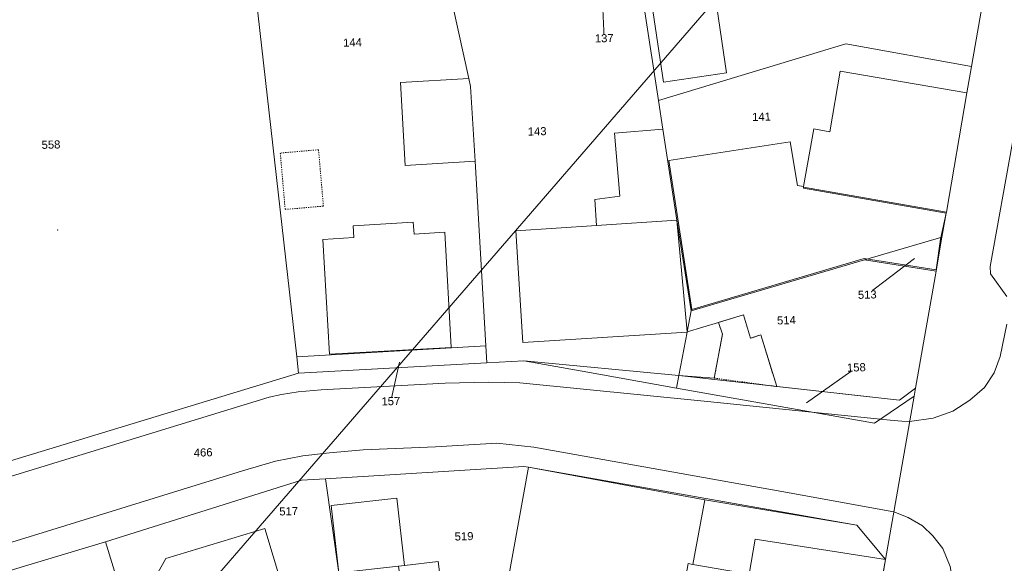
# Model space of a CAD drawing. Header units: millimetres. Extents: x -191 to 81095, y -508122 to 28741.
# Tile 135 of 251: x 5417 to 5502, y 9745 to 9792. Entities that reach past the tile are written whole.
import ezdxf

# ---------------------------------------------------------------- set-up
doc = ezdxf.new("R2010")
doc.units = ezdxf.units.MM
doc.linetypes.add('VE22-087 DB - VST Hervest-Dorsten ALK VA2736$0$1', pattern=[0])
doc.linetypes.add('VE22-087 DB - VST Hervest-Dorsten ALK VA2736$0$3', pattern=[0.26, 0.11, -0.15])
doc.layers.get('0').update_dxf_attribs({"color": 251})
for name, color, linetype, lineweight in [('VE22-087 DB - VST Hervest-Dorsten ALK VA2736$0$AX_Bauteil', 7, 'VE22-087 DB - VST Hervest-Dorsten ALK VA2736$0$1', 18), ('VE22-087 DB - VST Hervest-Dorsten ALK VA2736$0$AX_Flurstueck', 9, 'VE22-087 DB - VST Hervest-Dorsten ALK VA2736$0$1', 18), ('VE22-087 DB - VST Hervest-Dorsten ALK VA2736$0$AX_Gebaeude', 7, 'VE22-087 DB - VST Hervest-Dorsten ALK VA2736$0$1', 18), ('VE22-087 DB - VST Hervest-Dorsten ALK VA2736$0$AX_Platz', 7, 'VE22-087 DB - VST Hervest-Dorsten ALK VA2736$0$1', 18), ('VE22-087 DB - VST Hervest-Dorsten ALK VA2736$0$AX_SonstigesBauwerkOderSonstigeEinrichtung', 7, 'VE22-087 DB - VST Hervest-Dorsten ALK VA2736$0$1', 18), ('VE22-087 DB - VST Hervest-Dorsten ALK VA2736$0$AX_Strassenverkehr', 7, 'VE22-087 DB - VST Hervest-Dorsten ALK VA2736$0$1', 18), ('VE22-087 DB - VST Hervest-Dorsten ALK VA2736$0$AX_Strassenverkehrsanlage', 7, 'VE22-087 DB - VST Hervest-Dorsten ALK VA2736$0$1', 18), ('VE22-087 DB - VST Hervest-Dorsten ALK VA2736$0$AX_Wohnbauflaeche', 7, 'VE22-087 DB - VST Hervest-Dorsten ALK VA2736$0$1', 18), ('VE22-087 DB - VST Hervest-Dorsten ALK VA2736$0$Flurgrenzen', 9, 'VE22-087 DB - VST Hervest-Dorsten ALK VA2736$0$1', 18)]:
    doc.layers.add(name, color=color, linetype=linetype, lineweight=lineweight)
doc.layers.add('XREF ALK Kataster', color=251, linetype='Continuous')
doc.styles.add('VE22-087 DB - VST Hervest-Dorsten ALK VA2736$0$0', font='arial.ttf')

# ---------------------------------------------------------------- blocks, each defined once
blk = doc.blocks.new('VE22-087 DB - VST Hervest-Dorsten ALK VA2736$0$99')
at = {"color": 0}
blk.add_point((0, 0), dxfattribs=at)
blk = doc.blocks.new('VE22-087 DB - VST Hervest-Dorsten ALK VA2736')
at = {"layer": 'VE22-087 DB - VST Hervest-Dorsten ALK VA2736$0$AX_Bauteil', "color": 7, "linetype": 'VE22-087 DB - VST Hervest-Dorsten ALK VA2736$0$1', "lineweight": 13, "ltscale": 0.5}
blk.add_polyline3d([(5472.825, 9782.881, 0), (5468.613, 9782.529, 0), (5469.079, 9777.074, 0), (5466.913, 9776.781, 0), (5467.066, 9774.517, 0), (5474.051, 9774.981, 0)], close=True, dxfattribs=at)
at = {"layer": 'VE22-087 DB - VST Hervest-Dorsten ALK VA2736$0$AX_Flurstueck', "linetype": 'VE22-087 DB - VST Hervest-Dorsten ALK VA2736$0$1', "lineweight": 13, "ltscale": 0.5}
for points in [[(5507.666, 9834.144, 0), (5499.625, 9788.338, 0), (5499.237, 9786.039, 0), (5497.455, 9775.691, 0), (5497.438, 9775.594, 0), (5497.075, 9773.501, 0), (5496.558, 9770.563, 0), (5494.771, 9760.413, 0), (5494.646, 9759.704, 0), (5492.177, 9745.549, 0), (5490.072, 9733.231, 0)], [(5467.297, 9800.368, 0), (5467.735, 9790.784, 0)], [(5494.69, 9771.65, 0), (5490.582, 9768.528, 0)], [(5409.643, 9742.636, 0), (5424.397, 9747.081, 0), (5441.433, 9752.417, 0), (5443.52, 9752.546, 0), (5460.754, 9753.609, 0), (5461.142, 9753.541, 0), (5489.679, 9748.518, 0), (5492.177, 9745.549, 0), (5494.646, 9759.704, 0), (5491.221, 9757.363, 0), (5474.024, 9760.415, 0), (5465.825, 9761.878, 0), (5460.739, 9762.79, 0), (5457.546, 9762.612, 0), (5441.185, 9761.701, 0), (5402.42, 9749.942, 0), (5400.029, 9749.216, 0), (5386.864, 9745.22, 0), (5372.063, 9740.738, 0)], [(5449.963, 9762.658, 0), (5449.2, 9759.279, 0)], [(5485.297, 9759.142, 0), (5489.636, 9762.211, 0)]]:
    blk.add_polyline3d(points, dxfattribs=at)
for points in [[(5482.581, 9805.874, 0), (5469.6, 9803.917, 0), (5469.963, 9801.564, 0), (5472.436, 9785.383, 0), (5488.729, 9790.298, 0), (5499.625, 9788.338, 0), (5507.666, 9834.144, 0), (5508.553, 9839.205, 0), (5504.434, 9843.288, 0), (5477.466, 9839.185, 0), (5478.959, 9829.463, 0), (5479.001, 9829.194, 0), (5479.738, 9824.498, 0), (5482.579, 9805.888, 0)], [(5465.629, 9799.388, 0), (5462.101, 9798.956, 0), (5460.513, 9798.765, 0), (5454.627, 9798.056, 0), (5453.634, 9797.936, 0), (5455.973, 9787.279, 0), (5456.125, 9786.583, 0), (5456.509, 9780.1, 0), (5457.459, 9764.087, 0), (5457.546, 9762.612, 0), (5460.739, 9762.79, 0), (5465.825, 9761.878, 0), (5474.024, 9760.415, 0), (5474.226, 9761.501, 0), (5474.931, 9765.282, 0), (5474.932, 9765.285, 0), (5475.273, 9767.107, 0), (5474.051, 9774.981, 0), (5472.825, 9782.881, 0), (5472.436, 9785.383, 0), (5469.963, 9801.564, 0), (5468.417, 9801.323, 0), (5468.691, 9799.763, 0)], [(5441.185, 9761.701, 0), (5441.023, 9763.133, 0), (5437.19, 9797.088, 0), (5436.822, 9799.501, 0), (5405.144, 9794.644, 0), (5405.842, 9790.052, 0), (5403.107, 9789.424, 0), (5397.987, 9788.243, 0), (5397.531, 9788.139, 0), (5401.55, 9752.287, 0), (5400.029, 9749.216, 0), (5402.42, 9749.942, 0)], [(5457.459, 9764.087, 0), (5456.509, 9780.1, 0), (5456.125, 9786.583, 0), (5455.973, 9787.279, 0), (5453.634, 9797.936, 0), (5453.402, 9798.992, 0), (5453.299, 9799.463, 0), (5445.821, 9798.36, 0), (5437.19, 9797.088, 0), (5441.023, 9763.133, 0)], [(5499.625, 9788.338, 0), (5488.729, 9790.298, 0), (5472.436, 9785.383, 0), (5472.825, 9782.881, 0), (5474.051, 9774.981, 0), (5475.273, 9767.107, 0), (5490.348, 9771.56, 0), (5497.075, 9773.501, 0), (5497.438, 9775.594, 0), (5497.455, 9775.691, 0), (5499.237, 9786.039, 0)], [(5497.075, 9773.501, 0), (5490.348, 9771.56, 0), (5496.558, 9770.563, 0)], [(5475.273, 9767.107, 0), (5474.932, 9765.285, 0), (5474.931, 9765.282, 0), (5474.226, 9761.501, 0), (5493.382, 9759.362, 0), (5494.771, 9760.413, 0), (5496.558, 9770.563, 0), (5490.348, 9771.56, 0)], [(5457.459, 9764.087, 0), (5441.023, 9763.133, 0), (5441.185, 9761.701, 0), (5457.546, 9762.612, 0)], [(5493.382, 9759.362, 0), (5474.226, 9761.501, 0), (5474.024, 9760.415, 0), (5491.221, 9757.363, 0), (5494.646, 9759.704, 0), (5494.771, 9760.413, 0)], [(5445.746, 9736.863, 0), (5445.766, 9736.718, 0), (5454.124, 9737.63, 0), (5460.322, 9738.308, 0), (5475.193, 9735.77, 0), (5477.831, 9735.32, 0), (5490.072, 9733.231, 0), (5492.177, 9745.549, 0), (5489.679, 9748.518, 0), (5461.142, 9753.541, 0), (5460.754, 9753.609, 0), (5443.52, 9752.546, 0), (5444.679, 9744.38, 0)], [(5444.679, 9744.38, 0), (5443.52, 9752.546, 0), (5441.433, 9752.417, 0), (5424.397, 9747.081, 0), (5428.18, 9734.8, 0), (5445.766, 9736.718, 0), (5445.746, 9736.863, 0)], [(5434.341, 9714.373, 0), (5430.352, 9727.602, 0), (5428.18, 9734.8, 0), (5424.397, 9747.081, 0), (5409.643, 9742.636, 0), (5421.424, 9704.52, 0), (5422.407, 9704.82, 0), (5435.974, 9708.959, 0), (5435.455, 9710.679, 0)]]:
    blk.add_polyline3d(points, close=True, dxfattribs=at)
at = {"layer": 'VE22-087 DB - VST Hervest-Dorsten ALK VA2736$0$AX_Gebaeude', "color": 7, "linetype": 'VE22-087 DB - VST Hervest-Dorsten ALK VA2736$0$1', "lineweight": 13, "ltscale": 0.5}
for points in [[(5475.944, 9804.12, 0), (5470.464, 9803.309, 0), (5472.89, 9786.956, 0), (5478.369, 9787.768, 0)], [(5485.935, 9782.91, 0), (5485.059, 9777.918, 0), (5485.051, 9777.868, 0), (5497.455, 9775.691, 0), (5499.237, 9786.039, 0), (5488.225, 9787.916, 0), (5487.325, 9782.67, 0)], [(5455.973, 9787.279, 0), (5450.025, 9786.927, 0), (5450.452, 9779.741, 0), (5456.509, 9780.1, 0), (5456.125, 9786.583, 0)], [(5453.892, 9773.956, 0), (5451.212, 9773.788, 0), (5451.15, 9774.81, 0), (5445.917, 9774.491, 0), (5445.979, 9773.488, 0), (5443.29, 9773.313, 0), (5443.867, 9763.347, 0), (5454.448, 9763.924, 0)], [(5477.658, 9766.114, 0), (5474.932, 9765.285, 0), (5474.931, 9765.282, 0), (5474.226, 9761.501, 0), (5477.292, 9761.276, 0), (5478.003, 9765.1, 0)], [(5469.02, 9741.9, 0), (5474.271, 9740.958, 0), (5475.019, 9745.191, 0), (5475.429, 9745.115, 0), (5476.485, 9750.716, 0), (5461.142, 9753.541, 0), (5459.366, 9743.614, 0), (5464.429, 9742.714, 0), (5464.396, 9742.504, 0), (5468.967, 9741.671, 0)], [(5450.38, 9745.028, 0), (5449.72, 9750.855, 0), (5444.018, 9750.208, 0), (5444.679, 9744.38, 0), (5449.853, 9744.968, 0)], [(5489.679, 9748.518, 0), (5476.485, 9750.716, 0), (5475.429, 9745.115, 0), (5480.312, 9744.261, 0), (5480.844, 9747.286, 0), (5492.177, 9745.549, 0)], [(5438.249, 9748.217, 0), (5429.65, 9745.635, 0), (5428.943, 9744.373, 0), (5430.255, 9740.061, 0), (5431.769, 9735.084, 0), (5432.306, 9733.327, 0), (5433.963, 9733.835, 0), (5439.249, 9735.471, 0), (5439.516, 9735.974, 0), (5441.814, 9740.259, 0), (5440.424, 9741.019, 0)], [(5475.429, 9745.115, 0), (5475.019, 9745.191, 0), (5474.271, 9740.958, 0), (5473.838, 9738.554, 0), (5475.657, 9738.279, 0), (5475.193, 9735.77, 0), (5477.831, 9735.32, 0), (5489.312, 9733.302, 0), (5489.775, 9735.635, 0), (5490.363, 9735.536, 0), (5492.177, 9745.549, 0), (5480.844, 9747.286, 0), (5480.312, 9744.261, 0)], [(5453.307, 9745.36, 0), (5450.38, 9745.028, 0), (5449.853, 9744.968, 0), (5450.915, 9737.421, 0), (5450.935, 9737.282, 0), (5454.124, 9737.63, 0), (5454.09, 9737.942, 0), (5454.258, 9737.956, 0)]]:
    blk.add_polyline3d(points, close=True, dxfattribs=at)
at = {"layer": 'VE22-087 DB - VST Hervest-Dorsten ALK VA2736$0$AX_SonstigesBauwerkOderSonstigeEinrichtung', "color": 7, "linetype": 'VE22-087 DB - VST Hervest-Dorsten ALK VA2736$0$3', "lineweight": 13, "ltscale": 0.5}
blk.add_polyline3d([(5442.917, 9781.104, 0), (5439.596, 9780.816, 0), (5440.019, 9775.921, 0), (5443.34, 9776.209, 0)], close=True, dxfattribs=at)
at = {"layer": 'VE22-087 DB - VST Hervest-Dorsten ALK VA2736$0$AX_Strassenverkehrsanlage', "color": 7, "linetype": 'VE22-087 DB - VST Hervest-Dorsten ALK VA2736$0$1', "lineweight": 13, "ltscale": 0.5, "true_color": 0xf7f7f0}
for points in [[(5494.263, 9757.514, 0), (5496.294, 9757.793, 0), (5498.031, 9758.415, 0), (5499.499, 9759.376, 0), (5500.754, 9760.47, 0), (5501.604, 9761.744, 0), (5502.138, 9763.158, 0), (5502.72, 9765.971, 0)], [(5502.706, 9768.359, 0), (5501.297, 9770.318, 0), (5501.261, 9770.959, 0), (5503.204, 9781.723, 0)], [(5492.895, 9749.666, 0), (5494.136, 9749.173, 0), (5495.372, 9748.469, 0), (5496.29, 9747.6, 0), (5497.138, 9746.477, 0), (5497.771, 9744.931, 0), (5498.037, 9743.496, 0), (5498.104, 9742.348, 0), (5498.112, 9741.4, 0), (5498.038, 9740.635, 0)]]:
    blk.add_polyline3d(points, dxfattribs=at)
at = {"layer": 'VE22-087 DB - VST Hervest-Dorsten ALK VA2736$0$AX_Wohnbauflaeche', "color": 253, "linetype": 'VE22-087 DB - VST Hervest-Dorsten ALK VA2736$0$1', "lineweight": 13, "ltscale": 0.5, "true_color": 0x999999}
blk.add_polyline3d([(5435.455, 9710.679, 0), (5434.341, 9714.373, 0), (5430.352, 9727.602, 0), (5428.18, 9734.8, 0), (5424.397, 9747.081, 0), (5409.643, 9742.636, 0), (5397.781, 9739.062, 0), (5385.899, 9735.481, 0), (5383.025, 9734.615, 0), (5390.244, 9711.23, 0), (5396.697, 9713.118, 0), (5397.703, 9709.55, 0), (5406.781, 9709.886, 0), (5408.928, 9702.929, 0), (5413.182, 9702.006, 0), (5418.329, 9703.576, 0), (5421.424, 9704.52, 0), (5422.407, 9704.82, 0), (5435.974, 9708.959, 0)], close=True, dxfattribs=at)
at = {"layer": 'VE22-087 DB - VST Hervest-Dorsten ALK VA2736$0$AX_Platz', "color": 7, "xscale": 0.5, "yscale": 0.5, "zscale": 0.5, "rotation": 1.589421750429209}
blk.add_blockref('VE22-087 DB - VST Hervest-Dorsten ALK VA2736$0$99', (5420.265, 9774.122), dxfattribs=at)
at = {"layer": 'VE22-087 DB - VST Hervest-Dorsten ALK VA2736$0$AX_Flurstueck', "char_height": 0.7, "attachment_point": 2, "rotation": 1.58942, "style": 'VE22-087 DB - VST Hervest-Dorsten ALK VA2736$0$0', "bg_fill": 3, "box_fill_scale": 1, "bg_fill_color": 256, "bg_fill_transparency": 0}
for s, insert in [('144', (5445.855, 9790.769)), ('137', (5467.725, 9791.134)), ('141', (5481.389, 9784.318)), ('143', (5461.9, 9783.051)), ('558', (5419.665, 9781.897)), ('513', (5490.572, 9768.878)), ('514', (5483.552, 9766.656)), ('158', (5489.626, 9762.561)), ('157', (5449.19, 9759.629)), ('466', (5432.885, 9755.177)), ('517', (5440.312, 9750.075)), ('519', (5455.548, 9747.902))]:
    blk.add_mtext(s, dxfattribs=dict(at, insert=insert))
at = {"layer": 'VE22-087 DB - VST Hervest-Dorsten ALK VA2736$0$AX_Gebaeude', "color": 7, "linetype": 'VE22-087 DB - VST Hervest-Dorsten ALK VA2736$0$1', "lineweight": 13, "ltscale": 0.5}
for points in [[(5469.079, 9777.074, 0), (5466.913, 9776.781, 0), (5467.066, 9774.517, 0), (5460.061, 9774.054, 0), (5460.654, 9764.362, 0), (5474.931, 9765.282, 0), (5474.932, 9765.285, 0), (5474.051, 9774.981, 0), (5472.825, 9782.881, 0), (5468.613, 9782.529, 0)], [(5497.438, 9775.594, 0), (5485.034, 9777.77, 0), (5485.051, 9777.868, 0), (5485.059, 9777.918, 0), (5484.527, 9778.01, 0), (5483.897, 9781.786, 0), (5473.348, 9780.168, 0), (5475.353, 9767.233, 0), (5490.319, 9771.656, 0), (5496.555, 9770.665, 0), (5496.955, 9773.353, 0)], [(5480.45, 9764.743, 0), (5481.334, 9765.032, 0), (5482.723, 9760.545, 0), (5493.382, 9759.362, 0), (5494.771, 9760.413, 0), (5496.558, 9770.563, 0), (5490.348, 9771.56, 0), (5475.273, 9767.107, 0), (5474.932, 9765.285, 0), (5477.658, 9766.114, 0), (5479.831, 9766.775, 0)]]:
    blk.add_polyline3d(points, close=True, dxfattribs=at)
at = {"layer": 'VE22-087 DB - VST Hervest-Dorsten ALK VA2736$0$AX_Platz', "color": 254, "linetype": 'VE22-087 DB - VST Hervest-Dorsten ALK VA2736$0$1', "lineweight": 13, "ltscale": 0.5, "true_color": 0xd9ffd9}
blk.add_polyline3d([(5441.185, 9761.701, 0), (5441.023, 9763.133, 0), (5437.19, 9797.088, 0), (5436.822, 9799.501, 0), (5405.144, 9794.644, 0), (5405.842, 9790.052, 0), (5403.107, 9789.424, 0), (5397.987, 9788.243, 0), (5397.531, 9788.139, 0), (5401.55, 9752.287, 0), (5400.029, 9749.216, 0), (5402.42, 9749.942, 0)], close=True, dxfattribs=at)
at = {"layer": 'VE22-087 DB - VST Hervest-Dorsten ALK VA2736$0$AX_SonstigesBauwerkOderSonstigeEinrichtung', "color": 7, "linetype": 'VE22-087 DB - VST Hervest-Dorsten ALK VA2736$0$3', "lineweight": 13, "ltscale": 0.5}
blk.add_polyline3d([(5479.831, 9766.775, 0), (5477.658, 9766.114, 0), (5478.003, 9765.1, 0), (5477.292, 9761.276, 0), (5482.43, 9760.585, 0), (5482.721, 9760.552, 0), (5481.334, 9765.032, 0), (5480.45, 9764.743, 0)], close=True, dxfattribs=at)
at = {"layer": 'VE22-087 DB - VST Hervest-Dorsten ALK VA2736$0$AX_Strassenverkehr', "color": 253, "linetype": 'VE22-087 DB - VST Hervest-Dorsten ALK VA2736$0$1', "lineweight": 13, "ltscale": 0.5, "true_color": 0x999999}
for points in [[(5507.666, 9834.144, 0), (5499.625, 9788.338, 0), (5499.237, 9786.039, 0), (5497.455, 9775.691, 0), (5497.438, 9775.594, 0), (5497.075, 9773.501, 0), (5496.558, 9770.563, 0), (5494.771, 9760.413, 0), (5494.646, 9759.704, 0), (5492.177, 9745.549, 0), (5490.072, 9733.231, 0)], [(5409.643, 9742.636, 0), (5424.397, 9747.081, 0), (5441.433, 9752.417, 0), (5443.52, 9752.546, 0), (5460.754, 9753.609, 0), (5461.142, 9753.541, 0), (5489.679, 9748.518, 0), (5492.177, 9745.549, 0), (5494.646, 9759.704, 0), (5494.771, 9760.413, 0), (5493.382, 9759.362, 0), (5474.226, 9761.501, 0), (5460.739, 9762.79, 0), (5457.546, 9762.612, 0), (5441.185, 9761.701, 0), (5402.42, 9749.942, 0), (5400.029, 9749.216, 0), (5386.864, 9745.22, 0), (5372.063, 9740.738, 0)]]:
    blk.add_polyline3d(points, dxfattribs=at)
at = {"layer": 'VE22-087 DB - VST Hervest-Dorsten ALK VA2736$0$AX_Strassenverkehrsanlage', "color": 7, "linetype": 'VE22-087 DB - VST Hervest-Dorsten ALK VA2736$0$1', "lineweight": 13, "ltscale": 0.5, "true_color": 0xf7f7f0}
for points in [[(5375.971, 9666.171, 0), (5370.586, 9670.834, 0), (5535.447, 9861.168, 0), (5538.141, 9860.702, 0), (5540.075, 9860.555, 0), (5542.875, 9860.39, 0)], [(5327.023, 9724.21, 0), (5327.567, 9724.671, 0), (5328.453, 9725.171, 0), (5330.093, 9725.707, 0), (5338.811, 9728.278, 0), (5339.173, 9728.554, 0), (5339.729, 9729.509, 0), (5353.856, 9733.687, 0), (5402.13, 9748.447, 0), (5438.617, 9759.639, 0), (5439.696, 9759.854, 0), (5441.146, 9760.08, 0), (5443.153, 9760.268, 0), (5453.911, 9760.844, 0), (5457.668, 9760.922, 0), (5460.397, 9760.865, 0), (5476.429, 9759.285, 0), (5492.571, 9757.629, 0), (5493.593, 9757.544, 0), (5494.263, 9757.514, 0)], [(5333.079, 9718.999, 0), (5333.618, 9719.853, 0), (5334.308, 9720.685, 0), (5335.113, 9721.537, 0), (5336.022, 9722.319, 0), (5337.169, 9722.888, 0), (5338.681, 9723.425, 0), (5361.379, 9730.351, 0), (5385.866, 9737.735, 0), (5418.541, 9747.73, 0), (5436.304, 9753.24, 0), (5439.19, 9754.061, 0), (5441.561, 9754.534, 0), (5443.881, 9754.803, 0), (5446.782, 9755.057, 0), (5453.086, 9755.319, 0), (5458.4, 9755.627, 0), (5461.608, 9755.28, 0), (5483.15, 9751.442, 0), (5492.895, 9749.666, 0)]]:
    blk.add_polyline3d(points, dxfattribs=at)
at = {"layer": 'VE22-087 DB - VST Hervest-Dorsten ALK VA2736$0$AX_Wohnbauflaeche', "color": 253, "linetype": 'VE22-087 DB - VST Hervest-Dorsten ALK VA2736$0$1', "lineweight": 13, "ltscale": 0.5, "true_color": 0x999999}
for points in [[(5468.417, 9801.323, 0), (5468.691, 9799.763, 0), (5465.629, 9799.388, 0), (5462.101, 9798.956, 0), (5460.513, 9798.765, 0), (5454.627, 9798.056, 0), (5453.634, 9797.936, 0), (5453.402, 9798.992, 0), (5453.299, 9799.463, 0), (5445.821, 9798.36, 0), (5437.19, 9797.088, 0), (5441.023, 9763.133, 0), (5441.185, 9761.701, 0), (5457.546, 9762.612, 0), (5460.739, 9762.79, 0), (5474.226, 9761.501, 0), (5474.931, 9765.282, 0), (5474.932, 9765.285, 0), (5475.273, 9767.107, 0), (5474.051, 9774.981, 0), (5472.825, 9782.881, 0), (5472.436, 9785.383, 0), (5469.963, 9801.564, 0)], [(5441.433, 9752.417, 0), (5424.397, 9747.081, 0), (5428.18, 9734.8, 0), (5430.352, 9727.602, 0), (5434.341, 9714.373, 0), (5435.455, 9710.679, 0), (5445.557, 9708.943, 0), (5451.93, 9707.848, 0), (5454.592, 9723.095, 0), (5459.524, 9722.24, 0), (5459.538, 9722.514, 0), (5460.322, 9738.308, 0), (5454.124, 9737.63, 0), (5445.766, 9736.718, 0), (5445.746, 9736.863, 0), (5444.679, 9744.38, 0), (5443.52, 9752.546, 0)]]:
    blk.add_polyline3d(points, close=True, dxfattribs=at)
at = {"layer": 'VE22-087 DB - VST Hervest-Dorsten ALK VA2736$0$Flurgrenzen', "ltscale": 0.5}
for points in [[(5507.666, 9834.144, 0), (5499.625, 9788.338, 0), (5499.237, 9786.039, 0), (5497.455, 9775.691, 0), (5497.438, 9775.594, 0), (5497.075, 9773.501, 0), (5496.558, 9770.563, 0), (5494.771, 9760.413, 0), (5494.646, 9759.704, 0), (5492.177, 9745.549, 0), (5490.072, 9733.231, 0)], [(5490.072, 9733.231, 0), (5492.177, 9745.549, 0), (5494.646, 9759.704, 0), (5494.771, 9760.413, 0), (5496.558, 9770.563, 0), (5497.075, 9773.501, 0), (5497.438, 9775.594, 0), (5497.455, 9775.691, 0), (5499.237, 9786.039, 0), (5499.625, 9788.338, 0), (5507.666, 9834.144, 0)]]:
    blk.add_polyline3d(points, dxfattribs=at)

msp = doc.modelspace()

# ---------------------------------------------------------------- block references
at = {"layer": 'XREF ALK Kataster', "color": 251}
msp.add_blockref('VE22-087 DB - VST Hervest-Dorsten ALK VA2736', (0, 0), dxfattribs=at)

doc.saveas('drawing.dxf')
